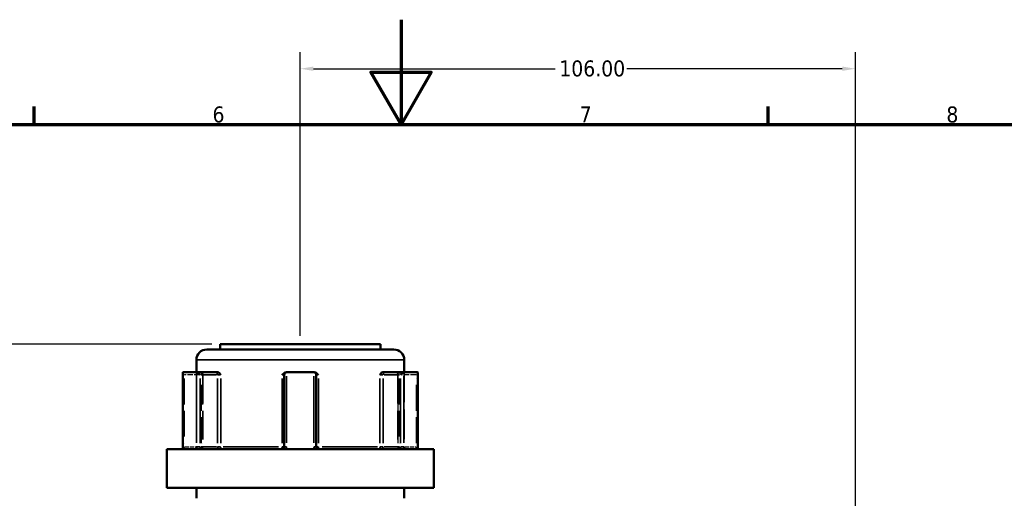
# Model space of a CAD drawing. Header units: millimetres. Extents: x 0 to 926, y 0 to 969.
# Tile 7 of 17: x 348 to 536, y 503 to 594. Entities that reach past the tile are written whole.
import ezdxf

# ---------------------------------------------------------------- set-up
doc = ezdxf.new("R2010")
doc.units = ezdxf.units.MM
doc.linetypes.add('DASHED', pattern=[0.2067, 0.1654, -0.0413])
for name, color, linetype, lineweight in [('Border (ANSI)', 7, 'Continuous', 70), ('Dimension (ANSI)', 7, 'Continuous', 25), ('Hidden (ANSI)', 7, 'DASHED', 35), ('Hidden Narrow (ANSI)', 7, 'DASHED', 25), ('Visible (ANSI)', 7, 'Continuous', 50), ('Visible Narrow (ANSI)', 7, 'Continuous', 35)]:
    doc.layers.add(name, color=color, linetype=linetype, lineweight=lineweight)
doc.styles.add('Note Text (ANSI)', font='tahoma.ttf')
doc.dimstyles.new('Default - mm (ANSI)', dxfattribs={"dimtxt": 3.048, "dimasz": 2.5, "dimexe": 3.175, "dimexo": 1.6002, "dimgap": 0.8, "dimtad": 0, "dimtoh": 1, "dimrnd": 1e-08, "dimzin": 4, "dimdsep": 46, "dimtxsty": 'Note Text (ANSI)', "dimcen": 0.09, "dimdle": 10, "dimclrd": 256, "dimclre": 256, "dimclrt": 256, "dimadec": 1, "dimazin": 1, "dimtfac": 1, "dimtofl": 0, "dimtmove": 0, "dimatfit": 3, "dimfxl": 1, "dimtolj": 1, "dimtzin": 4, "dimlwd": -1, "dimlwe": -1, "dimarcsym": 0})

# ---------------------------------------------------------------- blocks, each defined once
blk = doc.blocks.new('Borders Default Border')
at = {"layer": 'Border (ANSI)'}
for p, q in [((350.42, 574), (350.42, 577.45)), ((490.58, 574), (490.58, 577.45))]:
    blk.add_line(p, q, dxfattribs=at)
at = {"layer": 'Border (ANSI)', "flags": 128}
for points in [[(420.5, 594), (420.5, 574), (414.73, 584), (426.27, 584), (420.5, 574)], [(20, 20), (20, 574), (821, 574), (821, 20), (20, 20)]]:
    blk.add_lwpolyline(points, dxfattribs=at)
at = {"layer": 'Border (ANSI)', "char_height": 3.05, "attachment_point": 7, "style": 'Note Text (ANSI)'}
for s, insert in [('6', (384.49, 574.34)), ('7', (454.6, 574.4)), ('8', (524.63, 574.33))]:
    blk.add_mtext(s, dxfattribs=dict(at, insert=insert))
blk = doc.blocks.new('*D8')
at = {"layer": 'Defpoints', "color": 0, "transparency": 16777216}
for p in [(256.34, 532.06), (385.95, 532.06), (401.64, 242.06)]:
    blk.add_point(p, dxfattribs=at)
at = {"layer": 'Dimension (ANSI)', "transparency": 16777216}
for p, q in [((384.35, 532.06), (253.16, 532.06)), ((256.34, 529.56), (256.34, 424.02)), ((256.34, 244.56), (256.34, 410.11)), ((400.04, 242.06), (253.16, 242.06))]:
    blk.add_line(p, q, dxfattribs=at)
for points in [[(255.92, 529.56), (256.75, 529.56), (256.34, 532.06)], [(255.92, 244.56), (256.75, 244.56), (256.34, 242.06)]]:
    blk.add_solid(points, dxfattribs=at)
at = {"layer": 'Dimension (ANSI)', "transparency": 16777216, "insert": (254.74, 410.91), "char_height": 3.048, "attachment_point": 1, "rotation": 90, "style": 'Note Text (ANSI)'}
blk.add_mtext('\\A1;289.99', dxfattribs=at)
blk = doc.blocks.new('*D10')
at = {"layer": 'Defpoints', "color": 0, "transparency": 16777216}
for p in [(507.25, 584.64), (401.25, 532.06), (507.25, 496.09)]:
    blk.add_point(p, dxfattribs=at)
at = {"layer": 'Dimension (ANSI)', "transparency": 16777216}
for p, q in [((401.25, 533.66), (401.25, 587.82)), ((507.25, 497.69), (507.25, 587.82)), ((403.75, 584.64), (449.91, 584.64)), ((504.75, 584.64), (463.59, 584.64))]:
    blk.add_line(p, q, dxfattribs=at)
for points in [[(403.75, 585.06), (403.75, 584.23), (401.25, 584.64)], [(504.75, 585.06), (504.75, 584.23), (507.25, 584.64)]]:
    blk.add_solid(points, dxfattribs=at)
at = {"layer": 'Dimension (ANSI)', "transparency": 16777216, "insert": (450.71, 586.23), "char_height": 3.048, "attachment_point": 1, "style": 'Note Text (ANSI)'}
blk.add_mtext('\\A1;106.00', dxfattribs=at)

msp = doc.modelspace()

# ---------------------------------------------------------------- linework, layer by layer
at = {"layer": 'Hidden (ANSI)', "ltscale": 34.3493}
for p, q in [((381.403, 526.705), (381.403, 512.505)), ((421.103, 526.705), (421.103, 512.505))]:
    msp.add_line(p, q, dxfattribs=at)
at = {"layer": 'Hidden (ANSI)', "ltscale": 33.139816}
for p, q in [((382.622, 526.205), (382.622, 512.505)), ((419.885, 526.205), (419.885, 512.505))]:
    msp.add_line(p, q, dxfattribs=at)
at = {"layer": 'Hidden (ANSI)', "ltscale": 0.346335}
for centre, start, end in [((383.122, 526.205), 159.15758, 180), ((419.385, 526.205), 0, 20.84242)]:
    msp.add_arc(centre, 0.5, start, end, dxfattribs=at)
at = {"layer": 'Hidden (ANSI)', "ltscale": 1.495845}
for centre, start, end in [((380.903, 512.505), 270, 0), ((382.122, 512.505), 270, 0), ((420.385, 512.505), 180, 270), ((421.603, 512.505), 180, 270)]:
    msp.add_arc(centre, 0.5, start, end, dxfattribs=at)
at = {"layer": 'Hidden (ANSI)', "ltscale": 1.29952}
for centre, major_axis, start_param, end_param in [((379.307, 526.205), (-0.483, 0.483), 0.2617994, 1.3089969), ((423.199, 526.205), (-0.483, -0.483), 1.8325957, 2.8797933)]:
    msp.add_ellipse(centre, major_axis=major_axis, ratio=0.2679492, start_param=start_param, end_param=end_param, dxfattribs=at)
at = {"layer": 'Hidden (ANSI)', "ltscale": 1.940749}
for points, knots in [([(382.592, 526.205), (382.592, 526.206), (382.592, 526.207), (382.628, 526.313), (382.663, 526.414), (382.731, 526.558), (382.765, 526.619), (382.836, 526.688), (382.868, 526.705), (382.9, 526.705)], [-0.000316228, -0.000316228, -0.000316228, -0.000316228, 0, 0, 0.044767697, 0.044767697, 0.076339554, 0.076339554, 0.09939515, 0.09939515, 0.09939515, 0.09939515]), ([(419.606, 526.705), (419.639, 526.705), (419.671, 526.688), (419.742, 526.619), (419.776, 526.558), (419.844, 526.414), (419.879, 526.313), (419.915, 526.207), (419.915, 526.206), (419.915, 526.205)], [0.236796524, 0.236796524, 0.236796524, 0.236796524, 0.258427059, 0.258427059, 0.288047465, 0.288047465, 0.330048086, 0.330048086, 0.330344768, 0.330344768, 0.330344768, 0.330344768])]:
    msp.add_open_spline(points, degree=3, knots=knots, dxfattribs=at)
at = {"layer": 'Hidden Narrow (ANSI)', "ltscale": 29.825834}
for p, q in [((379.057, 525.52), (379.057, 513.19)), ((382.372, 513.19), (382.372, 525.52)), ((382.592, 525.52), (382.592, 513.19)), ((419.915, 513.19), (419.915, 525.52)), ((420.135, 525.52), (420.135, 513.19)), ((423.449, 513.19), (423.449, 525.52))]:
    msp.add_line(p, q, dxfattribs=at)
at = {"layer": 'Hidden Narrow (ANSI)', "ltscale": 6.056921}
for p, q in [((381.964, 526.205), (379.21, 526.205)), ((423.296, 526.205), (420.542, 526.205))]:
    msp.add_line(p, q, dxfattribs=at)
at = {"layer": 'Hidden Narrow (ANSI)', "ltscale": 0.540283}
for p, q in [((379.044, 512.505), (378.857, 512.505)), ((423.65, 512.505), (423.463, 512.505))]:
    msp.add_line(p, q, dxfattribs=at)
at = {"layer": 'Hidden Narrow (ANSI)', "ltscale": 4.762628}
for p, q in [((379.178, 512.505), (381.343, 512.505)), ((421.164, 512.505), (423.329, 512.505))]:
    msp.add_line(p, q, dxfattribs=at)
at = {"layer": 'Hidden Narrow (ANSI)', "ltscale": 1.346251}
for centre, major_axis, ratio, start_param, end_param in [((382.622, 526.205), (0, 0.5), 0.5, 0.0785398, 1.4922565), ((419.885, 526.205), (0, 0.5), 0.5, 4.7909288, 6.2046455), ((382.122, 512.505), (0, -0.5), 0.5, 0.0785398, 1.4922565), ((382.122, 512.505), (0, -0.5), 0.94014, 0.0785398, 1.4922565), ((420.385, 512.505), (0, -0.5), 0.94014, 4.7909288, 6.2046455), ((420.385, 512.505), (0, -0.5), 0.5, 4.7909288, 6.2046455)]:
    msp.add_ellipse(centre, major_axis=major_axis, ratio=ratio, start_param=start_param, end_param=end_param, dxfattribs=at)
at = {"layer": 'Hidden Narrow (ANSI)', "ltscale": 1.368955}
for points, knots in [([(379.057, 512.505), (379.057, 512.473), (379.056, 512.441), (379.051, 512.358), (379.046, 512.309), (379.028, 512.205), (379.015, 512.153), (378.98, 512.058), (378.958, 512.023), (378.931, 512.007), (378.925, 512.005), (378.919, 512.005)], [0, 0, 0, 0, 0.01936722, 0.01936722, 0.05035476, 0.05035476, 0.09063857, 0.09063857, 0.14300752, 0.14300752, 0.15775689, 0.15775689, 0.15775689, 0.15775689]), ([(423.588, 512.005), (423.582, 512.005), (423.576, 512.007), (423.549, 512.023), (423.526, 512.058), (423.492, 512.153), (423.479, 512.205), (423.461, 512.309), (423.455, 512.358), (423.45, 512.441), (423.449, 512.473), (423.449, 512.505)], [-0.78964294, -0.78964294, -0.78964294, -0.78964294, -0.77489403, -0.77489403, -0.72252491, -0.72252491, -0.68224097, -0.68224097, -0.65125333, -0.65125333, -0.63188605, -0.63188605, -0.63188605, -0.63188605])]:
    msp.add_open_spline(points, degree=3, knots=knots, dxfattribs=at)
at = {"layer": 'Visible (ANSI)'}
for p, q in [((383.403, 531.055), (419.103, 531.055)), ((385.953, 532.055), (416.553, 532.055)), ((385.953, 532.055), (385.953, 531.055)), ((416.553, 532.055), (416.553, 531.055)), ((381.403, 529.055), (381.403, 526.705)), ((421.103, 529.055), (421.103, 526.705)), ((378.807, 526.638), (378.807, 512.505)), ((378.872, 526.705), (381.432, 526.705)), ((385.182, 526.705), (381.432, 526.705)), ((385.528, 526.705), (385.182, 526.705)), ((398.693, 526.705), (398.626, 526.705)), ((398.693, 526.705), (403.813, 526.705)), ((403.881, 526.705), (403.813, 526.705)), ((417.325, 526.705), (416.979, 526.705)), ((421.075, 526.705), (417.325, 526.705)), ((421.075, 526.705), (423.635, 526.705)), ((423.699, 512.505), (423.699, 526.638)), ((398.193, 526.205), (398.193, 512.505)), ((404.313, 512.505), (404.313, 526.205)), ((375.753, 512.005), (426.753, 512.005)), ((375.753, 512.005), (375.753, 504.655)), ((426.753, 512.005), (426.753, 504.655)), ((375.753, 504.655), (426.753, 504.655)), ((381.403, 504.655), (381.403, 502.655)), ((421.103, 504.655), (421.103, 502.655))]:
    msp.add_line(p, q, dxfattribs=at)
for centre, radius, start, end in [((383.403, 529.055), 2, 90, 180), ((419.103, 529.055), 2, 0, 90), ((398.693, 526.205), 0.5, 96.1232, 180), ((403.813, 526.205), 0.5, 0, 83.8768)]:
    msp.add_arc(centre, radius, start, end, dxfattribs=at)
for centre, major_axis, start_param, end_param in [((379.307, 526.205), (-0.483, 0.483), 6.1282559, 6.5449847), ((381.867, 526.205), (0.483, -0.483), 1.3089969, 2.7729233), ((420.639, 526.205), (0.483, 0.483), 0.3686694, 1.8325957), ((423.199, 526.205), (-0.483, -0.483), 2.8797933, 3.2965221)]:
    msp.add_ellipse(centre, major_axis=major_axis, ratio=0.2679492, start_param=start_param, end_param=end_param, dxfattribs=at)
for points in [[(378.85, 526.702), (378.857, 526.704), (378.865, 526.705), (378.872, 526.705)], [(381.432, 526.705), (381.442, 526.705), (381.453, 526.704), (381.464, 526.702)], [(398.64, 526.702), (398.658, 526.704), (398.676, 526.705), (398.693, 526.705)], [(403.813, 526.705), (403.831, 526.705), (403.849, 526.704), (403.867, 526.702)], [(421.043, 526.702), (421.054, 526.704), (421.065, 526.705), (421.075, 526.705)], [(423.635, 526.705), (423.642, 526.705), (423.649, 526.704), (423.657, 526.702)]]:
    msp.add_open_spline(points, degree=3, dxfattribs=at)
for points, knots in [([(385.528, 526.705), (385.58, 526.705), (385.632, 526.688), (385.751, 526.619), (385.811, 526.558), (385.932, 526.414), (385.995, 526.313), (386.063, 526.207), (386.064, 526.206), (386.064, 526.205)], [0.23679672, 0.23679672, 0.23679672, 0.23679672, 0.258427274, 0.258427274, 0.288047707, 0.288047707, 0.330048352, 0.330048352, 0.330345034, 0.330345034, 0.330345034, 0.330345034]), ([(397.781, 526.205), (397.782, 526.206), (397.782, 526.207), (397.886, 526.313), (397.985, 526.414), (398.173, 526.558), (398.268, 526.619), (398.457, 526.688), (398.541, 526.705), (398.626, 526.705)], [-0.000316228, -0.000316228, -0.000316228, -0.000316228, 0, 0, 0.044767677, 0.044767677, 0.076339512, 0.076339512, 0.099395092, 0.099395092, 0.099395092, 0.099395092]), ([(403.881, 526.705), (403.966, 526.705), (404.049, 526.688), (404.239, 526.619), (404.334, 526.558), (404.522, 526.414), (404.621, 526.313), (404.724, 526.207), (404.725, 526.206), (404.726, 526.205)], [0.236796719, 0.236796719, 0.236796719, 0.236796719, 0.258427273, 0.258427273, 0.288047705, 0.288047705, 0.33004835, 0.33004835, 0.330345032, 0.330345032, 0.330345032, 0.330345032]), ([(416.443, 526.205), (416.443, 526.206), (416.444, 526.207), (416.512, 526.313), (416.575, 526.414), (416.696, 526.558), (416.756, 526.619), (416.875, 526.688), (416.927, 526.705), (416.979, 526.705)], [-0.000316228, -0.000316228, -0.000316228, -0.000316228, 0, 0, 0.044767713, 0.044767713, 0.076339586, 0.076339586, 0.099395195, 0.099395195, 0.099395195, 0.099395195]), ([(378.733, 512.005), (378.741, 512.027), (378.749, 512.053), (378.764, 512.109), (378.771, 512.14), (378.784, 512.206), (378.789, 512.241), (378.798, 512.313), (378.802, 512.351), (378.806, 512.427), (378.807, 512.466), (378.807, 512.505)], [-0.073246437, -0.073246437, -0.073246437, -0.073246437, -0.05859715, -0.05859715, -0.043947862, -0.043947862, -0.029298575, -0.029298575, -0.014649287, -0.014649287, 0, 0, 0, 0]), ([(398.193, 512.505), (398.193, 512.456), (398.186, 512.408), (398.15, 512.286), (398.11, 512.217), (397.987, 512.088), (397.895, 512.037), (397.763, 512.009), (397.728, 512.005), (397.693, 512.005)], [-0.2354349, -0.2354349, -0.2354349, -0.2354349, -0.20621481, -0.20621481, -0.15946266, -0.15946266, -0.09868487, -0.09868487, -0.07767797, -0.07767797, -0.07767797, -0.07767797]), ([(404.813, 512.005), (404.789, 512.005), (404.765, 512.007), (404.655, 512.023), (404.573, 512.058), (404.452, 512.153), (404.408, 512.205), (404.351, 512.309), (404.333, 512.358), (404.317, 512.441), (404.313, 512.473), (404.313, 512.505)], [-0.78964304, -0.78964304, -0.78964304, -0.78964304, -0.77486935, -0.77486935, -0.72250929, -0.72250929, -0.68223232, -0.68223232, -0.65125004, -0.65125004, -0.63188611, -0.63188611, -0.63188611, -0.63188611]), ([(423.699, 512.505), (423.699, 512.466), (423.701, 512.427), (423.705, 512.351), (423.709, 512.313), (423.717, 512.241), (423.723, 512.206), (423.735, 512.14), (423.742, 512.109), (423.757, 512.053), (423.765, 512.027), (423.773, 512.005)], [0.63188605, 0.63188605, 0.63188605, 0.63188605, 0.646535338, 0.646535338, 0.661184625, 0.661184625, 0.675833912, 0.675833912, 0.6904832, 0.6904832, 0.705132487, 0.705132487, 0.705132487, 0.705132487])]:
    msp.add_open_spline(points, degree=3, knots=knots, dxfattribs=at)
at = {"layer": 'Visible Narrow (ANSI)'}
for p, q in [((420.859, 529.055), (381.648, 529.055)), ((378.85, 513.215), (378.85, 525.992)), ((381.464, 525.992), (381.464, 513.215)), ((382.117, 513.19), (382.117, 525.52)), ((382.283, 526.205), (385.266, 526.205)), ((385.432, 525.52), (385.432, 513.19)), ((385.462, 526.205), (386.041, 526.205)), ((386.064, 513.19), (386.064, 525.52)), ((397.781, 525.52), (397.781, 513.19)), ((397.815, 526.205), (398.192, 526.205)), ((398.64, 513.215), (398.64, 525.992)), ((403.867, 525.992), (403.867, 513.215)), ((404.315, 526.205), (404.692, 526.205)), ((404.726, 513.19), (404.726, 525.52)), ((416.443, 525.52), (416.443, 513.19)), ((416.466, 526.205), (417.044, 526.205)), ((417.075, 513.19), (417.075, 525.52)), ((417.241, 526.205), (420.224, 526.205)), ((420.389, 525.52), (420.389, 513.19)), ((421.043, 513.215), (421.043, 525.992)), ((423.657, 525.992), (423.657, 513.215)), ((378.846, 512.505), (378.807, 512.505)), ((382.085, 512.505), (381.486, 512.505)), ((385.266, 512.505), (382.283, 512.505)), ((386.041, 512.505), (385.462, 512.505)), ((386.518, 512.505), (397.103, 512.505)), ((398.192, 512.505), (397.815, 512.505)), ((398.604, 512.505), (398.195, 512.505)), ((404.312, 512.505), (403.903, 512.505)), ((404.692, 512.505), (404.315, 512.505)), ((405.403, 512.505), (415.989, 512.505)), ((417.044, 512.505), (416.466, 512.505)), ((420.224, 512.505), (417.241, 512.505)), ((421.021, 512.505), (420.422, 512.505)), ((423.699, 512.505), (423.661, 512.505))]:
    msp.add_line(p, q, dxfattribs=at)
for centre, major_axis, ratio, start_param, end_param in [((385.182, 526.205), (0, 0.5), 0.5, 4.7909288, 6.2046455), ((417.325, 526.205), (0, 0.5), 0.5, 0.0785398, 1.4922565), ((385.682, 512.505), (0, -0.5), 0.5, 4.7909288, 6.2046455), ((385.682, 512.505), (0, -0.5), 0.7652014, 0.0785398, 1.4922565), ((397.693, 512.505), (0, -0.5), 0.1749386, 0.0785398, 1.4922565), ((404.813, 512.505), (0, -0.5), 0.1749386, 4.7909288, 6.2046455), ((416.825, 512.505), (0, -0.5), 0.7652014, 4.7909288, 6.2046455), ((416.825, 512.505), (0, -0.5), 0.5, 0.0785398, 1.4922565)]:
    msp.add_ellipse(centre, major_axis=major_axis, ratio=ratio, start_param=start_param, end_param=end_param, dxfattribs=at)
for points, knots in [([(378.795, 512.005), (378.796, 512.011), (378.798, 512.017), (378.819, 512.113), (378.834, 512.211), (378.848, 512.376), (378.85, 512.441), (378.85, 512.505)], [-0.052385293, -0.052385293, -0.052385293, -0.052385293, -0.05035476, -0.05035476, -0.019367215, -0.019367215, 0, 0, 0, 0]), ([(381.464, 512.505), (381.464, 512.441), (381.467, 512.376), (381.487, 512.211), (381.509, 512.113), (381.541, 512.017), (381.543, 512.011), (381.545, 512.005)], [0.631886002, 0.631886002, 0.631886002, 0.631886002, 0.65125392, 0.65125392, 0.682242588, 0.682242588, 0.684271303, 0.684271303, 0.684271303, 0.684271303]), ([(382.479, 512.005), (382.46, 512.005), (382.442, 512.007), (382.36, 512.023), (382.3, 512.058), (382.214, 512.153), (382.183, 512.205), (382.143, 512.309), (382.131, 512.358), (382.12, 512.441), (382.117, 512.473), (382.117, 512.505)], [-0.78964289, -0.78964289, -0.78964289, -0.78964289, -0.77489871, -0.77489871, -0.72252786, -0.72252786, -0.68224259, -0.68224259, -0.65125392, -0.65125392, -0.631886, -0.631886, -0.631886, -0.631886]), ([(398.503, 512.005), (398.543, 512.072), (398.574, 512.143), (398.625, 512.31), (398.64, 512.408), (398.64, 512.505)], [0.183049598, 0.183049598, 0.183049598, 0.183049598, 0.206214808, 0.206214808, 0.235434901, 0.235434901, 0.235434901, 0.235434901]), ([(403.867, 512.505), (403.867, 512.441), (403.873, 512.376), (403.906, 512.211), (403.943, 512.113), (403.997, 512.017), (404, 512.011), (404.004, 512.005)], [0.631886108, 0.631886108, 0.631886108, 0.631886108, 0.651250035, 0.651250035, 0.682232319, 0.682232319, 0.684271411, 0.684271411, 0.684271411, 0.684271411]), ([(420.389, 512.505), (420.389, 512.456), (420.385, 512.408), (420.359, 512.286), (420.332, 512.217), (420.245, 512.088), (420.179, 512.037), (420.08, 512.009), (420.054, 512.005), (420.028, 512.005)], [-0.31350591, -0.31350591, -0.31350591, -0.31350591, -0.28428582, -0.28428582, -0.23753367, -0.23753367, -0.17675588, -0.17675588, -0.15574903, -0.15574903, -0.15574903, -0.15574903]), ([(420.962, 512.005), (420.985, 512.072), (421.004, 512.143), (421.035, 512.31), (421.043, 512.408), (421.043, 512.505)], [0.261120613, 0.261120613, 0.261120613, 0.261120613, 0.28428582, 0.28428582, 0.313505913, 0.313505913, 0.313505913, 0.313505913]), ([(423.657, 512.505), (423.657, 512.441), (423.659, 512.376), (423.673, 512.211), (423.687, 512.113), (423.709, 512.017), (423.711, 512.011), (423.712, 512.005)], [0.63188605, 0.63188605, 0.63188605, 0.63188605, 0.651253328, 0.651253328, 0.682240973, 0.682240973, 0.684271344, 0.684271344, 0.684271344, 0.684271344])]:
    msp.add_open_spline(points, degree=3, knots=knots, dxfattribs=at)

# ---------------------------------------------------------------- block references
msp.add_blockref('Borders Default Border', (0, 0))

# ---------------------------------------------------------------- dimensions: what is measured, and where the dimension line sits
at = {"layer": 'Dimension (ANSI)'}
dim = msp.add_linear_dim(base=(507.253, 584.642), p1=(401.253, 532.055), p2=(507.253, 496.088), dimstyle='Default - mm (ANSI)', override={"dimgap": 0.8, "dimtoh": 0, "dimdec": 2, "dimtol": 0, "dimlim": 0, "dimtp": 0, "dimtm": 0, "dimtdec": 2, "dimatfit": 1}, dxfattribs=at)
dim.commit()
dim.dimension.update_dxf_attribs({"geometry": '*D10', "text_midpoint": (456.753, 584.642), "dimtype": 160})
dim = msp.add_linear_dim(base=(256.337, 532.055), p1=(401.636, 242.063), p2=(385.953, 532.055), angle=90, dimstyle='Default - mm (ANSI)', override={"dimgap": 0.8, "dimtoh": 0, "dimdec": 2, "dimtol": 0, "dimlim": 0, "dimtp": 0, "dimtm": 0, "dimtdec": 2, "dimatfit": 1}, dxfattribs=at)
dim.commit()
dim.dimension.update_dxf_attribs({"geometry": '*D8', "text_midpoint": (256.337, 417.063), "dimtype": 160})

doc.saveas('drawing.dxf')
